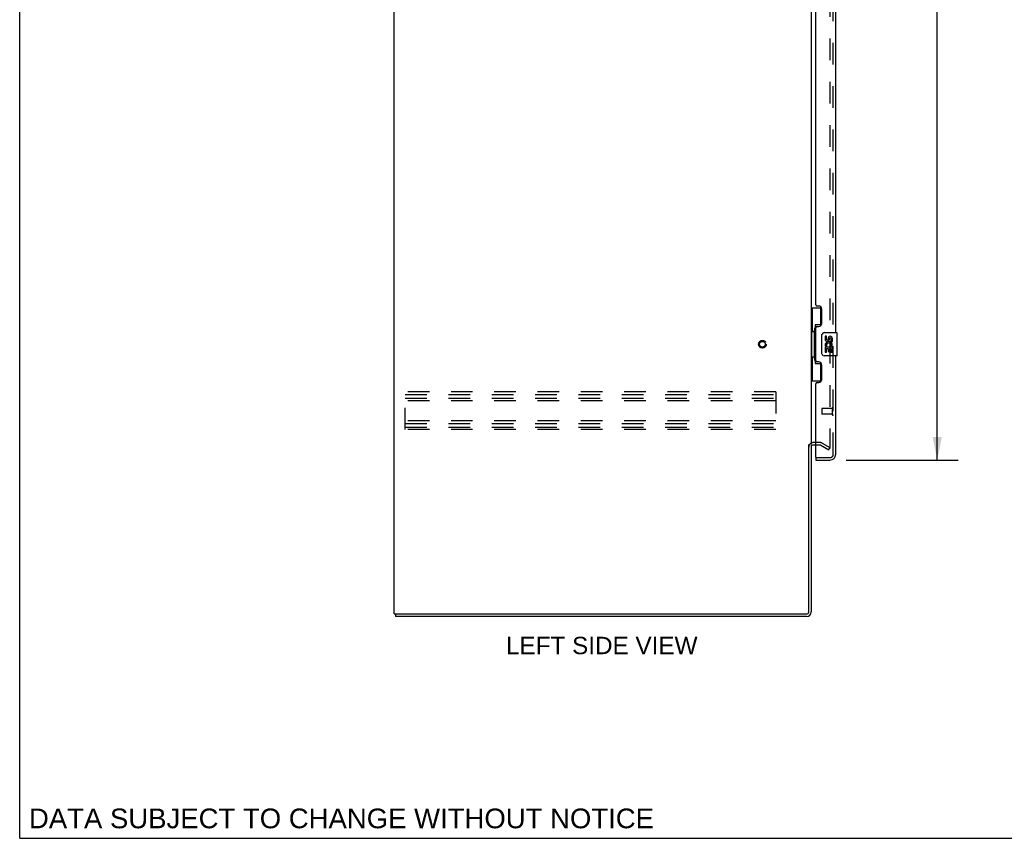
# Model space of a CAD drawing. Header units: inches. Extents: x 0 to 170, y 0 to 110.
# Tile 1 of 18: x 0 to 42, y 0 to 35. Entities that reach past the tile are written whole.
import ezdxf

# ---------------------------------------------------------------- set-up
doc = ezdxf.new("R2010")
doc.units = ezdxf.units.IN
doc.header["$LTSCALE"] = 9.35
doc.header["$MEASUREMENT"] = 0
doc.linetypes.add('HIDDEN', pattern=[0.2, 0.1, -0.1])
doc.layers.get('0').update_dxf_attribs({"linetype": 'CONTINUOUS'})
for name, color, linetype in [('DEFAULT_2', 8, 'HIDDEN'), ('DIMENSIONS', 7, 'CONTINUOUS'), ('DOOR_ASSEMBLY', 7, 'CONTINUOUS')]:
    doc.layers.add(name, color=color, linetype=linetype)
doc.styles.get("Standard").update_dxf_attribs({"font": 'arial.ttf'})
doc.dimstyles.new('DIMSTYLE_1', dxfattribs={"dimtxt": 0.75, "dimasz": 1, "dimexe": 0.09, "dimexo": 0.07, "dimgap": 0.0375, "dimtad": 0, "dimtih": 1, "dimtoh": 1, "dimzin": 4, "dimdsep": 46, "dimtxsty": 'Standard', "dimblk": '_FILLED', "dimblk1": '_FILLED', "dimblk2": '_FILLED', "dimcen": 0.09, "dimadec": 3, "dimazin": 1, "dimtfac": 1, "dimtdec": 3, "dimtofl": 0, "dimtmove": 0, "dimatfit": 3, "dimldrblk": '_FILLED', "dimfxl": 0, "dimtolj": 1, "dimtzin": 4, "dimarcsym": 0})

# ---------------------------------------------------------------- blocks, each defined once
blk = doc.blocks.new('_FILLED')
at = {"color": 0, "linetype": 'ByBlock'}
blk.add_solid([(0, 0), (-1, 0.2), (-1, -0.2)], dxfattribs=at)
blk = doc.blocks.new('*D9')
at = {"layer": 'DIMENSIONS', "color": 2, "linetype": 'Continuous'}
for p, q in [((35.675, 66.833), (40.504, 66.833)), ((39.604, 66.833), (39.604, 42.834)), ((39.604, 16.333), (39.604, 40.209)), ((35.675, 16.333), (40.504, 16.333))]:
    blk.add_line(p, q, dxfattribs=at)
for p, rotation in [((39.604, 66.833), 90), ((39.604, 16.333), 270)]:
    blk.add_blockref('_FILLED', p, dxfattribs=dict(at, rotation=rotation))
at = {"layer": 'DIMENSIONS', "color": 2, "linetype": 'Continuous', "insert": (39.604, 42.459), "char_height": 0.75, "width": 3.13941, "attachment_point": 2, "line_spacing_factor": 0.9}
blk.add_mtext('50.50\\PDOOR', dxfattribs=at)

msp = doc.modelspace()

# ---------------------------------------------------------------- linework, layer by layer
at = {"color": 7, "linetype": 'Continuous'}
for p, q in [((0, 0), (0, 110)), ((16.215, 9.687), (16.215, 9.583)), ((0, 0), (170, 0))]:
    msp.add_line(p, q, dxfattribs=at)
at = {"color": 3, "linetype": 'Continuous'}
for p, q in [((16.163, 9.687), (16.163, 69.479)), ((34.163, 66.135), (34.163, 17.031)), ((34.059, 9.777), (34.059, 17)), ((34.163, 16.999), (34.163, 9.772)), ((34.367, 16.979), (34.248, 16.979)), ((16.163, 9.687), (33.969, 9.687)), ((33.974, 9.583), (16.215, 9.583))]:
    msp.add_line(p, q, dxfattribs=at)
for centre, radius, start, end in [((34.248, 16.894), 0.085, 90, 180), ((33.969, 9.777), 0.09, 270, 360), ((33.974, 9.772), 0.189, 270, 360)]:
    msp.add_arc(centre, radius, start, end, dxfattribs=at)
at = {"color": 7, "linetype": 'Continuous'}
msp.add_arc((33.974, 9.772), 0.085, 270, 360, dxfattribs=at)
at = {"layer": 'DEFAULT_2', "color": 8, "linetype": 'HIDDEN'}
for p, q in [((34.976, 66.317), (34.976, 16.848)), ((32.642, 19.27), (16.642, 19.27)), ((16.642, 17.645), (16.642, 19.27)), ((16.642, 19.166), (32.642, 19.166)), ((32.642, 19.27), (32.642, 17.645)), ((16.642, 18.999), (32.642, 18.999)), ((32.642, 18.895), (16.642, 18.895)), ((32.642, 18.02), (16.642, 18.02)), ((16.642, 17.916), (32.642, 17.916)), ((16.642, 17.749), (32.642, 17.749)), ((32.642, 17.645), (16.642, 17.645)), ((34.567, 17.083), (34.248, 17.083)), ((34.636, 17.064), (34.976, 16.868)), ((34.567, 16.979), (34.367, 16.979)), ((34.584, 16.974), (34.924, 16.778)), ((34.924, 16.778), (34.976, 16.868))]:
    msp.add_line(p, q, dxfattribs=at)
for points in [[(34.958, 16.828), (34.958, 16.828), (34.956, 16.828), (34.954, 16.829), (34.952, 16.829), (34.951, 16.83)], [(34.976, 16.848), (34.976, 16.846), (34.975, 16.844), (34.975, 16.841), (34.974, 16.839), (34.973, 16.837), (34.972, 16.836), (34.971, 16.834), (34.969, 16.832), (34.967, 16.831), (34.966, 16.83), (34.964, 16.829), (34.962, 16.829), (34.96, 16.828), (34.958, 16.828)]]:
    msp.add_lwpolyline(points, dxfattribs=at)
for radius in [0.164, 0.124]:
    msp.add_circle((32.059, 21.333), radius, dxfattribs=at)
for centre, radius, start, end in [((34.248, 16.894), 0.189, 90, 180), ((34.567, 16.946), 0.137, 60, 90), ((34.567, 16.946), 0.033, 60, 90)]:
    msp.add_arc(centre, radius, start, end, dxfattribs=at)
at = {"layer": 'DOOR_ASSEMBLY', "color": 8, "linetype": 'HIDDEN'}
for p, q in [((35.117, 16.579), (35.117, 66.586)), ((34.617, 18.551), (34.617, 18.323)), ((35.074, 18.561), (34.627, 18.561)), ((35.074, 18.313), (34.627, 18.313)), ((35.074, 18.579), (35.074, 18.295)), ((34.387, 16.437), (34.975, 16.437))]:
    msp.add_line(p, q, dxfattribs=at)
at = {"layer": 'DOOR_ASSEMBLY', "color": 3, "linetype": 'Continuous'}
for p, q in [((35.221, 21.833), (35.221, 41.083)), ((34.367, 23.04), (34.367, 39.875)), ((34.487, 22.98), (34.427, 22.98)), ((34.617, 22.23), (34.617, 22.85)), ((34.427, 22.1), (34.487, 22.1)), ((34.367, 20.625), (34.367, 22.04)), ((35.221, 16.579), (35.221, 20.833)), ((34.487, 20.565), (34.427, 20.565)), ((34.617, 19.815), (34.617, 20.435)), ((34.367, 16.457), (34.367, 19.625)), ((34.427, 19.685), (34.487, 19.685)), ((34.367, 16.333), (34.975, 16.333))]:
    msp.add_line(p, q, dxfattribs=at)
at = {"layer": 'DOOR_ASSEMBLY', "color": 7, "linetype": 'Continuous'}
for p, q in [((34.163, 22.908), (34.604, 22.908)), ((34.202, 22.908), (34.202, 21.883)), ((34.567, 22.908), (34.567, 22.128)), ((34.567, 22.173), (34.34, 22.173)), ((34.34, 22.173), (34.34, 20.493)), ((34.181, 21.883), (34.303, 21.883)), ((34.181, 21.883), (34.181, 20.783)), ((34.303, 21.913), (34.303, 21.933)), ((34.303, 20.783), (34.303, 21.883)), ((34.626, 20.933), (34.626, 21.733)), ((34.726, 21.833), (35.266, 21.833)), ((34.827, 21.678), (34.764, 21.678)), ((34.764, 21.678), (34.764, 21.542)), ((34.827, 21.542), (34.827, 21.678)), ((35.281, 20.848), (35.281, 21.818)), ((34.892, 21.605), (34.892, 21.536)), ((34.952, 21.542), (34.952, 21.584)), ((35.008, 21.253), (35.065, 21.228)), ((35.015, 21.584), (35.015, 21.448)), ((35.015, 21.448), (35.078, 21.448)), ((35.078, 21.448), (35.078, 21.584)), ((35.266, 20.833), (34.726, 20.833)), ((34.782, 21.217), (34.764, 21.217)), ((34.764, 21.217), (34.764, 20.987)), ((34.764, 20.987), (34.827, 20.987)), ((34.816, 21.217), (34.844, 21.236)), ((34.816, 21.217), (35.078, 21.217)), ((34.827, 21.154), (34.892, 21.154)), ((34.827, 20.987), (34.827, 21.154)), ((34.892, 21.154), (34.892, 21.018)), ((34.892, 21.018), (34.952, 21.018)), ((34.952, 21.154), (35.015, 21.154)), ((34.952, 21.018), (34.952, 21.154)), ((35.015, 21.154), (35.015, 20.987)), ((35.015, 20.987), (35.078, 20.987)), ((35.078, 20.987), (35.078, 21.217)), ((34.181, 20.783), (34.303, 20.783)), ((34.202, 20.783), (34.202, 19.758)), ((34.303, 20.732), (34.303, 20.752)), ((34.34, 20.493), (34.567, 20.493)), ((34.567, 20.537), (34.567, 19.758)), ((34.163, 19.758), (34.604, 19.758)), ((34.367, 16.437), (34.387, 16.437)), ((34.367, 16.437), (34.367, 16.333))]:
    msp.add_line(p, q, dxfattribs=at)
for points in [[(34.34, 22.149), (34.34, 22.145), (34.341, 22.142), (34.342, 22.138), (34.343, 22.133), (34.345, 22.129), (34.347, 22.124), (34.349, 22.118), (34.352, 22.112), (34.356, 22.106), (34.359, 22.099), (34.364, 22.091), (34.369, 22.083), (34.374, 22.075), (34.376, 22.072)], [(34.626, 21.733), (34.626, 21.739), (34.627, 21.745), (34.628, 21.751), (34.629, 21.757), (34.631, 21.763), (34.633, 21.769)], [(34.633, 20.896), (34.631, 20.902), (34.629, 20.908), (34.628, 20.914), (34.627, 20.92), (34.626, 20.926), (34.626, 20.933)], [(34.376, 20.593), (34.374, 20.59), (34.369, 20.582), (34.364, 20.574), (34.359, 20.566), (34.356, 20.559), (34.352, 20.553), (34.349, 20.547), (34.347, 20.541), (34.345, 20.536), (34.343, 20.532), (34.342, 20.527), (34.341, 20.523), (34.34, 20.52), (34.34, 20.516)]]:
    msp.add_lwpolyline(points, dxfattribs=at)
at = {"layer": 'DOOR_ASSEMBLY', "color": 3, "linetype": 'Continuous'}
for centre, radius, start, end in [((34.427, 23.04), 0.06, 180, 270), ((34.487, 22.85), 0.13, 0, 90), ((34.427, 22.04), 0.06, 90, 180), ((34.487, 22.23), 0.13, 270, 360), ((34.427, 20.625), 0.06, 180, 270), ((34.487, 20.435), 0.13, 0, 90), ((34.427, 19.625), 0.06, 90, 180), ((34.487, 19.815), 0.13, 270, 360), ((34.975, 16.579), 0.246, 270, 360), ((34.387, 16.457), 0.02, 180, 270)]:
    msp.add_arc(centre, radius, start, end, dxfattribs=at)
at = {"layer": 'DOOR_ASSEMBLY', "color": 7, "linetype": 'Continuous'}
for centre, radius, start, end in [((34.726, 21.733), 0.1, 90, 158.7946), ((34.984, 21.584), 0.0943, 68.6999, 167.4338), ((35.266, 21.818), 0.015, 0, 90), ((34.858, 21.542), 0.0943, 180, 360), ((34.918, 21.29), 0.154, 161.4199, 206.1963), ((34.921, 21.291), 0.157, 336.5966, 161.8791), ((34.858, 21.542), 0.0314, 180, 261.2295), ((34.921, 21.291), 0.0943, 336.5966, 215.1122), ((34.857, 21.547), 0.0362, 263.4285, 341.7628), ((34.984, 21.584), 0.0314, 0, 180.0485), ((34.984, 21.584), 0.0943, 0, 68.6704), ((34.726, 20.933), 0.1, 201.205, 270), ((34.921, 21.291), 0.157, 205.737, 207.8532), ((35.266, 20.848), 0.015, 270, 360)]:
    msp.add_arc(centre, radius, start, end, dxfattribs=at)
at = {"layer": 'DOOR_ASSEMBLY', "color": 8, "linetype": 'HIDDEN'}
for centre, radius, start, end in [((34.627, 18.551), 0.01, 90, 180), ((34.627, 18.323), 0.01, 180, 270), ((35.096, 18.579), 0.0215, 0, 180), ((35.096, 18.295), 0.0215, 180, 360), ((34.975, 16.579), 0.142, 270, 360)]:
    msp.add_arc(centre, radius, start, end, dxfattribs=at)
at = {"layer": 'DOOR_ASSEMBLY', "color": 7, "linetype": 'Continuous'}
for centre, start_param, end_param in [((34.407, 21.923), 0.699287, 1.51401), ((34.407, 21.923), -4.655602, -3.84088), ((34.407, 20.742), 0.699287, 1.51401), ((34.407, 20.742), -4.655602, -3.84088)]:
    msp.add_ellipse(centre, major_axis=(0, 0.18), ratio=0.579493, start_param=start_param, end_param=end_param, dxfattribs=at)

# ---------------------------------------------------------------- texts
at = {"layer": 'DIMENSIONS', "color": 2, "linetype": 'Continuous', "attachment_point": 2, "line_spacing_factor": 0.9}
for s, insert, char_height, width in [('LEFT SIDE VIEW', (25.124, 8.7), 0.75, 8.24721), ('DATA SUBJECT TO CHANGE WITHOUT NOTICE', (13.89, 1.284), 0.85, 26.92825)]:
    msp.add_mtext(s, dxfattribs=dict(at, insert=insert, char_height=char_height, width=width))

# ---------------------------------------------------------------- dimensions: what is measured, and where the dimension line sits
at = {"layer": 'DIMENSIONS', "color": 2, "linetype": 'Continuous'}
dim = msp.add_linear_dim(base=(39.604, 16.333), p1=(35.605, 66.833), p2=(35.605, 16.333), angle=270, text='<>\\PDOOR', dimstyle='DIMSTYLE_1', dxfattribs=at)
dim.commit()
dim.dimension.update_dxf_attribs({"geometry": '*D9', "text_midpoint": (39.604, 41.521), "dimtype": 160})

doc.saveas('drawing.dxf')
